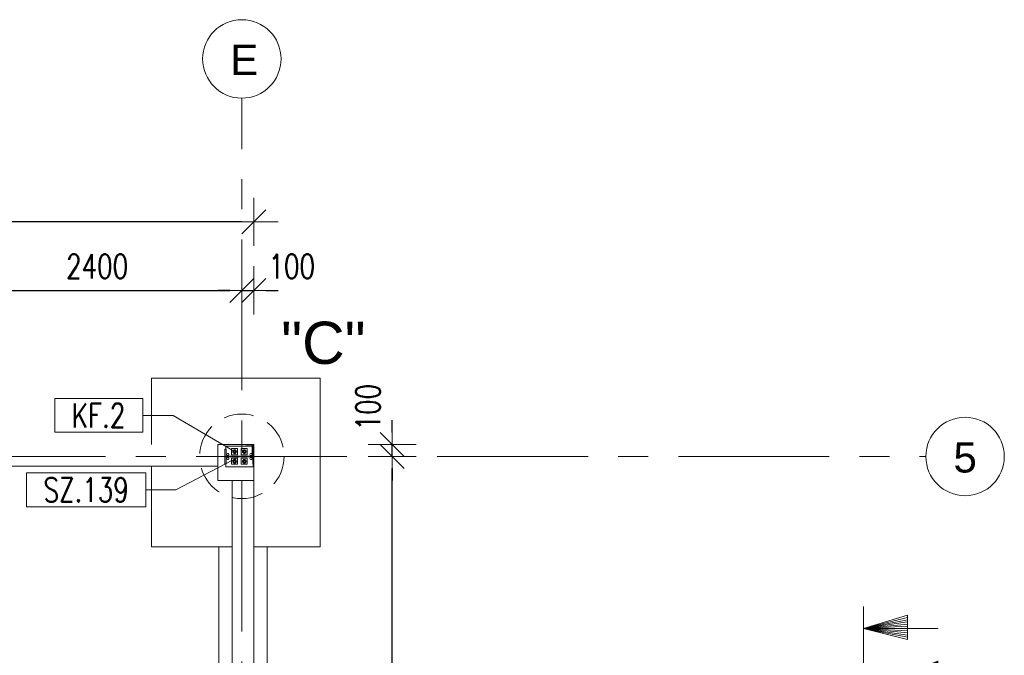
# Model space of a CAD drawing. Header units: millimetres. Extents: x 6807 to 7919, y 15387 to 15883.
# Tile 99 of 120: x 7606 to 7688, y 15732 to 15785. Entities that reach past the tile are written whole.
import ezdxf
from ezdxf.enums import TextEntityAlignment as Align

# ---------------------------------------------------------------- set-up
doc = ezdxf.new("R2010")
doc.units = ezdxf.units.MM
doc.header["$LTSCALE"] = 10
doc.linetypes.add('HIDDEN', pattern=[0.375, 0.25, -0.125])
doc.linetypes.add('MITTE', pattern=[2, 1.25, -0.25, 0.25, -0.25])
doc.layers.get('Defpoints').update_dxf_attribs({"color": 1})
for name, color, linetype, lineweight in [('PS_DIM', 4, 'Continuous', 13), ('PS_Hidden', 2, 'HIDDEN', 9), ('PS_Object', 30, 'Continuous', 13), ('PS_Pos', 1, 'Continuous', 15), ('PS_SOLID', 7, 'Continuous', 30), ('PS_TEXT', 3, 'Continuous', 18)]:
    doc.layers.add(name, color=color, linetype=linetype, lineweight=lineweight)
doc.styles.add('ARIAL', font='arial.ttf')
doc.styles.add('ROMANS', font='romans.shx', dxfattribs={"width": 0.8})
doc.styles.add('simplex', font='simplex.shx', dxfattribs={"width": 0.75})
doc.dimstyles.new('1_100_PRZ', dxfattribs={"dimtxt": 2, "dimasz": 1, "dimexe": 2, "dimexo": 5, "dimgap": 1, "dimtad": 1, "dimdec": 0, "dimlfac": 100, "dimtxsty": 'simplex', "dimblk": 'dimznak', "dimcen": 2, "dimse1": 1, "dimse2": 1, "dimclrd": 256, "dimclrt": 7, "dimadec": 1, "dimazin": 0, "dimtfac": 1, "dimtdec": 0, "dimtix": 1, "dimtmove": 2, "dimatfit": 3, "dimldrblk": 'dim-grot', "dimfxl": 1, "dimarcsym": 0})

# ---------------------------------------------------------------- blocks, each defined once
blk = doc.blocks.new('dim-grot')
blk.add_hatch(color=256).paths.add_polyline_path([(0, 0), (-2, 0.5), (-2, -0.5)])
blk.add_lwpolyline([(0, 0), (-2, 0.5), (-2, -0.5), (0, 0)])
blk = doc.blocks.new('dimznak')
at = {"color": 0}
for points in [[(0, 2), (0, -2)], [(-2, 0), (2, 0)]]:
    blk.add_lwpolyline(points, dxfattribs=at)
at = {"color": 2}
blk.add_lwpolyline([(1, 1), (-1, -1)], dxfattribs=at)
blk = doc.blocks.new('*D445')
at = {"layer": 'Defpoints', "color": 0, "transparency": 16777216}
for p in [(7625.422, 15762.21), (7624.422, 15752.29, -0.807), (7625.422, 15749.442, -0.807)]:
    blk.add_point(p, dxfattribs=at)
at = {"layer": 'PS_DIM', "lineweight": -2, "transparency": 16777216}
for p, q in [((7623.422, 15762.21), (7622.422, 15762.21)), ((7624.422, 15762.21), (7625.422, 15762.21)), ((7626.422, 15762.21), (7627.422, 15762.21))]:
    blk.add_line(p, q, dxfattribs=at)
blk.add_blockref('dimznak', (7624.422, 15762.21), dxfattribs=at)
at = {"layer": 'PS_DIM', "lineweight": -2, "transparency": 16777216, "rotation": 180}
blk.add_blockref('dimznak', (7625.422, 15762.21), dxfattribs=at)
at = {"layer": 'PS_DIM', "color": 7, "transparency": 16777216, "insert": (7628.56, 15764.21), "char_height": 2, "attachment_point": 5, "style": 'simplex'}
blk.add_mtext('100', dxfattribs=at)
blk = doc.blocks.new('*D446')
at = {"layer": 'Defpoints', "color": 0, "transparency": 16777216}
for p in [(6985.422, 15767.899), (7625.422, 15749.442, -0.807), (6985.422, 15748.738, -0.807)]:
    blk.add_point(p, dxfattribs=at)
at = {"layer": 'PS_DIM', "lineweight": -2, "transparency": 16777216}
blk.add_line((7624.422, 15767.899), (6986.422, 15767.899), dxfattribs=at)
at = {"layer": 'PS_DIM', "lineweight": -2, "transparency": 16777216, "rotation": 180}
blk.add_blockref('dimznak', (6985.422, 15767.899), dxfattribs=at)
at = {"layer": 'PS_DIM', "lineweight": -2, "transparency": 16777216}
blk.add_blockref('dimznak', (7625.422, 15767.899), dxfattribs=at)
at = {"layer": 'PS_DIM', "color": 7, "transparency": 16777216, "insert": (7305.422, 15769.899), "char_height": 2, "attachment_point": 5, "style": 'simplex'}
blk.add_mtext('64000', dxfattribs=at)
blk = doc.blocks.new('*D440')
at = {"layer": 'Defpoints', "color": 0, "transparency": 16777216}
for p in [(7625.422, 15749.442, -0.807), (7636.885, 15749.442), (7626.501, 15748.442, -0.807)]:
    blk.add_point(p, dxfattribs=at)
at = {"layer": 'PS_DIM', "lineweight": -2, "transparency": 16777216}
for p, q in [((7636.885, 15750.442), (7636.885, 15751.442)), ((7636.885, 15748.442), (7636.885, 15749.442)), ((7636.885, 15747.442), (7636.885, 15746.442))]:
    blk.add_line(p, q, dxfattribs=at)
for p, rotation in [((7636.885, 15749.442), 270), ((7636.885, 15748.442), 90)]:
    blk.add_blockref('dimznak', p, dxfattribs=dict(at, rotation=rotation))
at = {"layer": 'PS_DIM', "color": 7, "transparency": 16777216, "insert": (7634.885, 15752.53), "char_height": 2, "attachment_point": 5, "rotation": 90, "style": 'simplex'}
blk.add_mtext('100', dxfattribs=at)
blk = doc.blocks.new('Przekrój')
at = {"layer": 'PS_DIM', "style": 'ARIAL', "flags": 4}
for tag, p in [('PRZEKRÓJ', (7.886, 7.75)), ('SKALA', (7.886, 1.75))]:
    blk.add_attdef(tag, text='', height=3.5, dxfattribs=at).set_placement(p, align=Align.MIDDLE_CENTER)
blk = doc.blocks.new('Znacznik')
at = {"layer": 'PS_TEXT'}
for p, q in [((4454.275, 7141.255), (4454.275, 7149.355)), ((4454.275, 7147.33), (4450.225, 7148.545)), ((4450.225, 7148.545), (4450.225, 7146.317)), ((4454.275, 7147.33), (4450.225, 7148.342)), ((4454.275, 7147.33), (4450.225, 7148.14)), ((4454.275, 7147.33), (4450.225, 7147.937)), ((4454.275, 7147.33), (4447.39, 7147.33)), ((4454.275, 7147.33), (4450.225, 7147.735)), ((4454.275, 7147.33), (4450.225, 7147.532)), ((4454.275, 7147.33), (4450.225, 7146.317)), ((4454.275, 7147.33), (4450.225, 7146.52)), ((4454.275, 7147.33), (4450.225, 7146.722)), ((4454.275, 7147.33), (4450.225, 7147.127)), ((4454.275, 7147.33), (4450.225, 7146.925)), ((4454.275, 7147.33), (4450.225, 7147.33))]:
    blk.add_line(p, q, dxfattribs=at)
blk = doc.blocks.new('PRZEK3')
at = {"layer": 'PS_DIM', "color": 7, "xscale": -0.8999999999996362, "yscale": 0.8999999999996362, "zscale": 0.9, "rotation": 90}
blk.add_blockref('Znacznik', (202262.669, 15878.888), dxfattribs=at)
at = {"layer": 'PS_TEXT', "style": 'ROMANS', "width": 0.9, "flags": 4}
blk.add_attdef('PRZEKRÓJ', (195831.81, 11873.655), '', height=2.916, dxfattribs=at)
blk = doc.blocks.new('*X291')
at = {"color": 1}
for p, q in [((7624.222, 15754.47, -0.807), (7618.949, 15751.706, -0.807)), ((7616.449, 15753.106, -0.807), (7606.577, 15753.106, -0.807)), ((7606.577, 15753.106, -0.807), (7606.577, 15750.306, -0.807)), ((7616.449, 15750.306, -0.807), (7616.449, 15753.106, -0.807)), ((7616.449, 15751.706, -0.807), (7618.949, 15751.706, -0.807)), ((7606.577, 15750.306, -0.807), (7616.449, 15750.306, -0.807))]:
    blk.add_line(p, q, dxfattribs=at)
at = {"color": 30, "style": 'simplex', "width": 0.75}
blk.add_text('SZ.139', height=2, dxfattribs=at).set_placement((7607.977, 15750.706, -0.807))
blk = doc.blocks.new('*X292')
at = {"color": 1}
for p, q in [((7616.224, 15759.277, -0.807), (7608.924, 15759.277, -0.807)), ((7608.924, 15759.277, -0.807), (7608.924, 15756.477, -0.807)), ((7616.224, 15756.477, -0.807), (7616.224, 15759.277, -0.807)), ((7616.224, 15757.877, -0.807), (7618.724, 15757.877, -0.807)), ((7623.822, 15754.87, -0.807), (7618.724, 15757.877, -0.807)), ((7608.924, 15756.477, -0.807), (7616.224, 15756.477, -0.807))]:
    blk.add_line(p, q, dxfattribs=at)
at = {"color": 30, "style": 'simplex', "width": 0.75}
blk.add_text('KF.2', height=2, dxfattribs=at).set_placement((7610.324, 15756.877, -0.807))

msp = doc.modelspace()

# ---------------------------------------------------------------- linework, layer by layer
at = {"layer": 'PS_Hidden', "color": 6, "linetype": 'HIDDEN'}
msp.add_circle((7624.422, 15748.457, -0.807), 3.504, dxfattribs=at)
at = {"layer": 'PS_Object', "color": 5, "linetype": 'MITTE'}
for p, q in [((7624.422, 15493.934, -0.807), (7624.422, 15778.153, -0.807)), ((6960.628, 15748.442, -0.807), (7681.144, 15748.442, -0.807))]:
    msp.add_line(p, q, dxfattribs=at)
at = {"layer": 'PS_Object', "color": 2}
for centre in [(7624.422, 15781.405, -0.807), (7684.396, 15748.442, -0.807)]:
    msp.add_circle(centre, 3.252, dxfattribs=at)
at = {"layer": 'PS_SOLID', "color": 253, "linetype": 'Continuous', "lineweight": 5}
for p, q in [((7630.922, 15754.942, -0.807), (7616.922, 15754.942, -0.807)), ((7616.922, 15754.942, -0.807), (7616.922, 15749.442, -0.807)), ((7630.922, 15740.942, -0.807), (7630.922, 15754.942, -0.807)), ((7625.422, 15749.442, -0.807), (7622.422, 15749.442, -0.807)), ((7622.422, 15747.642, -0.807), (7622.422, 15749.442, -0.807)), ((7625.422, 15749.042, -0.807), (7625.422, 15749.442, -0.807)), ((7601.922, 15747.642, -0.807), (7622.422, 15747.642, -0.807)), ((7616.922, 15747.642, -0.807), (7616.922, 15740.942, -0.807)), ((7622.422, 15747.642, -0.807), (7622.422, 15746.442, -0.807)), ((7625.422, 15746.442, -0.807), (7625.422, 15747.842, -0.807)), ((7625.422, 15747.842, -0.807), (7625.422, 15747.442, -0.807)), ((7622.422, 15746.442, -0.807), (7623.622, 15746.442, -0.807)), ((7623.622, 15746.442, -0.807), (7623.622, 15703.942, -0.807)), ((7625.422, 15746.442, -0.807), (7623.622, 15746.442, -0.807)), ((7625.422, 15703.942, -0.807), (7625.422, 15746.442, -0.807)), ((7616.922, 15740.942, -0.807), (7622.522, 15740.942, -0.807)), ((7623.622, 15740.942, -0.807), (7622.522, 15740.942, -0.807)), ((7622.522, 15740.942, -0.807), (7622.522, 15710.942, -0.807)), ((7625.422, 15740.942, -0.807), (7626.522, 15740.942, -0.807)), ((7626.522, 15740.942, -0.807), (7630.922, 15740.942, -0.807)), ((7626.522, 15727.449, -0.807), (7626.522, 15740.942, -0.807))]:
    msp.add_line(p, q, dxfattribs=at)
at = {"layer": 'PS_SOLID', "linetype": 'Continuous', "lineweight": 13}
for p, q in [((7623.246, 15749.292, -0.807), (7623.082, 15749.292, -0.807)), ((7623.082, 15749.292, -0.807), (7623.082, 15749.042, -0.807)), ((7623.787, 15749.292, -0.807), (7623.246, 15749.292, -0.807)), ((7624.587, 15749.292, -0.807), (7623.787, 15749.292, -0.807)), ((7625.166, 15749.292, -0.807), (7624.587, 15749.292, -0.807)), ((7625.324, 15749.442, -0.807), (7624.724, 15749.442, -0.807)), ((7624.724, 15749.442, -0.807), (7624.724, 15749.402, -0.807)), ((7624.724, 15749.402, -0.807), (7625.284, 15749.402, -0.807)), ((7625.284, 15749.292, -0.807), (7625.166, 15749.292, -0.807)), ((7625.284, 15749.402, -0.807), (7625.284, 15748.642, -0.807)), ((7625.324, 15749.042, -0.807), (7625.324, 15749.442, -0.807)), ((7625.362, 15749.292, -0.807), (7625.324, 15749.292, -0.807)), ((7625.362, 15749.042, -0.807), (7625.362, 15749.292, -0.807)), ((7623.12, 15749.042, -0.807), (7623.022, 15749.042, -0.807)), ((7623.022, 15749.042, -0.807), (7623.022, 15747.842, -0.807)), ((7623.12, 15748.473, -0.807), (7623.12, 15749.042, -0.807)), ((7625.324, 15748.473, -0.807), (7623.12, 15748.473, -0.807)), ((7623.12, 15748.411, -0.807), (7623.12, 15747.842, -0.807)), ((7625.324, 15748.411, -0.807), (7623.12, 15748.411, -0.807)), ((7623.172, 15748.612, -0.807), (7623.193, 15748.669, -0.807)), ((7623.193, 15748.554, -0.807), (7623.172, 15748.612, -0.807)), ((7623.193, 15748.329, -0.807), (7623.172, 15748.272, -0.807)), ((7623.193, 15748.669, -0.807), (7623.246, 15748.7, -0.807)), ((7623.246, 15748.523, -0.807), (7623.193, 15748.554, -0.807)), ((7623.246, 15748.36, -0.807), (7623.193, 15748.329, -0.807)), ((7623.246, 15748.7, -0.807), (7623.307, 15748.689, -0.807)), ((7623.307, 15748.534, -0.807), (7623.246, 15748.523, -0.807)), ((7623.307, 15748.349, -0.807), (7623.246, 15748.36, -0.807)), ((7623.307, 15748.689, -0.807), (7623.346, 15748.642, -0.807)), ((7623.346, 15748.581, -0.807), (7623.307, 15748.534, -0.807)), ((7623.346, 15748.302, -0.807), (7623.307, 15748.349, -0.807)), ((7623.346, 15748.642, -0.807), (7623.346, 15748.581, -0.807)), ((7623.837, 15749.092, -0.807), (7623.572, 15749.092, -0.807)), ((7623.572, 15749.092, -0.807), (7623.572, 15748.592, -0.807)), ((7623.572, 15748.592, -0.807), (7624.072, 15748.592, -0.807)), ((7624.072, 15749.092, -0.807), (7623.837, 15749.092, -0.807)), ((7624.072, 15748.592, -0.807), (7624.072, 15749.092, -0.807)), ((7624.637, 15749.092, -0.807), (7624.372, 15749.092, -0.807)), ((7624.372, 15749.092, -0.807), (7624.372, 15748.592, -0.807)), ((7624.372, 15748.592, -0.807), (7624.872, 15748.592, -0.807)), ((7624.872, 15749.092, -0.807), (7624.637, 15749.092, -0.807)), ((7624.872, 15748.592, -0.807), (7624.872, 15749.092, -0.807)), ((7625.092, 15748.612, -0.807), (7625.113, 15748.669, -0.807)), ((7625.113, 15748.554, -0.807), (7625.092, 15748.612, -0.807)), ((7625.113, 15748.329, -0.807), (7625.092, 15748.272, -0.807)), ((7625.113, 15748.669, -0.807), (7625.166, 15748.7, -0.807)), ((7625.166, 15748.523, -0.807), (7625.113, 15748.554, -0.807)), ((7625.166, 15748.36, -0.807), (7625.113, 15748.329, -0.807)), ((7625.166, 15748.7, -0.807), (7625.227, 15748.689, -0.807)), ((7625.227, 15748.534, -0.807), (7625.166, 15748.523, -0.807)), ((7625.227, 15748.349, -0.807), (7625.166, 15748.36, -0.807)), ((7625.227, 15748.689, -0.807), (7625.266, 15748.642, -0.807)), ((7625.266, 15748.581, -0.807), (7625.227, 15748.534, -0.807)), ((7625.266, 15748.302, -0.807), (7625.227, 15748.349, -0.807)), ((7625.266, 15748.642, -0.807), (7625.266, 15748.581, -0.807)), ((7625.284, 15748.642, -0.807), (7625.324, 15748.642, -0.807)), ((7625.422, 15749.042, -0.807), (7625.324, 15749.042, -0.807)), ((7625.324, 15749.042, -0.807), (7625.324, 15748.642, -0.807)), ((7625.324, 15748.642, -0.807), (7625.324, 15748.473, -0.807)), ((7625.324, 15748.242, -0.807), (7625.324, 15748.411, -0.807)), ((7625.422, 15747.842, -0.807), (7625.422, 15749.042, -0.807)), ((7623.12, 15747.842, -0.807), (7623.022, 15747.842, -0.807)), ((7623.082, 15747.592, -0.807), (7623.082, 15747.842, -0.807)), ((7623.246, 15747.592, -0.807), (7623.082, 15747.592, -0.807)), ((7623.172, 15748.272, -0.807), (7623.193, 15748.214, -0.807)), ((7623.193, 15748.214, -0.807), (7623.246, 15748.183, -0.807)), ((7623.246, 15748.183, -0.807), (7623.307, 15748.194, -0.807)), ((7623.787, 15747.592, -0.807), (7623.246, 15747.592, -0.807)), ((7623.307, 15748.194, -0.807), (7623.346, 15748.241, -0.807)), ((7623.346, 15748.241, -0.807), (7623.346, 15748.302, -0.807)), ((7623.572, 15748.292, -0.807), (7624.072, 15748.292, -0.807)), ((7623.572, 15747.792, -0.807), (7623.572, 15748.292, -0.807)), ((7623.837, 15747.792, -0.807), (7623.572, 15747.792, -0.807)), ((7624.587, 15747.592, -0.807), (7623.787, 15747.592, -0.807)), ((7624.072, 15747.792, -0.807), (7623.837, 15747.792, -0.807)), ((7624.072, 15748.292, -0.807), (7624.072, 15747.792, -0.807)), ((7624.372, 15748.292, -0.807), (7624.872, 15748.292, -0.807)), ((7624.372, 15747.792, -0.807), (7624.372, 15748.292, -0.807)), ((7624.637, 15747.792, -0.807), (7624.372, 15747.792, -0.807)), ((7625.166, 15747.592, -0.807), (7624.587, 15747.592, -0.807)), ((7624.872, 15747.792, -0.807), (7624.637, 15747.792, -0.807)), ((7624.872, 15748.292, -0.807), (7624.872, 15747.792, -0.807)), ((7625.092, 15748.272, -0.807), (7625.113, 15748.214, -0.807)), ((7625.113, 15748.214, -0.807), (7625.166, 15748.183, -0.807)), ((7625.166, 15748.183, -0.807), (7625.227, 15748.194, -0.807)), ((7625.362, 15747.592, -0.807), (7625.166, 15747.592, -0.807)), ((7625.227, 15748.194, -0.807), (7625.266, 15748.241, -0.807)), ((7625.266, 15748.241, -0.807), (7625.266, 15748.302, -0.807)), ((7625.324, 15747.842, -0.807), (7625.324, 15748.242, -0.807)), ((7625.422, 15747.842, -0.807), (7625.324, 15747.842, -0.807)), ((7625.362, 15747.592, -0.807), (7625.324, 15747.592, -0.807)), ((7625.362, 15747.842, -0.807), (7625.362, 15747.592, -0.807))]:
    msp.add_line(p, q, dxfattribs=at)
at = {"layer": 'PS_SOLID', "color": 3, "linetype": 'Continuous', "lineweight": 13}
for p, q in [((7623.677, 15748.882, -0.807), (7623.672, 15748.842, -0.807)), ((7623.672, 15748.842, -0.807), (7623.677, 15748.801, -0.807)), ((7623.693, 15748.919, -0.807), (7623.677, 15748.882, -0.807)), ((7623.677, 15748.801, -0.807), (7623.693, 15748.764, -0.807)), ((7623.752, 15748.962, -0.807), (7623.683, 15748.842, -0.807)), ((7623.683, 15748.842, -0.807), (7623.752, 15748.722, -0.807)), ((7623.719, 15748.951, -0.807), (7623.693, 15748.919, -0.807)), ((7623.693, 15748.764, -0.807), (7623.719, 15748.732, -0.807)), ((7623.753, 15748.975, -0.807), (7623.719, 15748.951, -0.807)), ((7623.719, 15748.732, -0.807), (7623.753, 15748.708, -0.807)), ((7623.744, 15748.862, -0.807), (7623.742, 15748.846, -0.807)), ((7623.742, 15748.846, -0.807), (7623.742, 15748.829, -0.807)), ((7623.742, 15748.842, -0.807), (7623.742, 15748.843, -0.807)), ((7623.742, 15748.838, -0.807), (7623.742, 15748.842, -0.807)), ((7623.742, 15748.829, -0.807), (7623.747, 15748.814, -0.807)), ((7623.75, 15748.877, -0.807), (7623.744, 15748.862, -0.807)), ((7623.744, 15748.862, -0.807), (7623.745, 15748.863, -0.807)), ((7623.745, 15748.82, -0.807), (7623.744, 15748.823, -0.807)), ((7623.745, 15748.863, -0.807), (7623.746, 15748.866, -0.807)), ((7623.746, 15748.818, -0.807), (7623.745, 15748.82, -0.807)), ((7623.747, 15748.814, -0.807), (7623.754, 15748.799, -0.807)), ((7623.758, 15748.89, -0.807), (7623.75, 15748.877, -0.807)), ((7623.827, 15748.962, -0.807), (7623.752, 15748.962, -0.807)), ((7623.752, 15748.881, -0.807), (7623.753, 15748.883, -0.807)), ((7623.753, 15748.8, -0.807), (7623.752, 15748.802, -0.807)), ((7623.752, 15748.722, -0.807), (7623.891, 15748.722, -0.807)), ((7623.791, 15748.988, -0.807), (7623.753, 15748.975, -0.807)), ((7623.753, 15748.883, -0.807), (7623.755, 15748.886, -0.807)), ((7623.753, 15748.8, -0.807), (7623.753, 15748.8, -0.807)), ((7623.753, 15748.708, -0.807), (7623.791, 15748.695, -0.807)), ((7623.754, 15748.799, -0.807), (7623.764, 15748.786, -0.807)), ((7623.769, 15748.902, -0.807), (7623.758, 15748.89, -0.807)), ((7623.764, 15748.786, -0.807), (7623.776, 15748.776, -0.807)), ((7623.765, 15748.897, -0.807), (7623.767, 15748.9, -0.807)), ((7623.767, 15748.783, -0.807), (7623.766, 15748.785, -0.807)), ((7623.767, 15748.9, -0.807), (7623.768, 15748.901, -0.807)), ((7623.77, 15748.781, -0.807), (7623.767, 15748.783, -0.807)), ((7623.783, 15748.911, -0.807), (7623.769, 15748.902, -0.807)), ((7623.776, 15748.776, -0.807), (7623.79, 15748.768, -0.807)), ((7623.785, 15748.77, -0.807), (7623.782, 15748.773, -0.807)), ((7623.798, 15748.918, -0.807), (7623.783, 15748.911, -0.807)), ((7623.784, 15748.912, -0.807), (7623.785, 15748.913, -0.807)), ((7623.785, 15748.913, -0.807), (7623.788, 15748.914, -0.807)), ((7623.787, 15748.77, -0.807), (7623.785, 15748.77, -0.807)), ((7623.79, 15748.768, -0.807), (7623.805, 15748.763, -0.807)), ((7623.832, 15748.991, -0.807), (7623.791, 15748.988, -0.807)), ((7623.791, 15748.695, -0.807), (7623.832, 15748.692, -0.807)), ((7623.813, 15748.921, -0.807), (7623.798, 15748.918, -0.807)), ((7623.802, 15748.919, -0.807), (7623.805, 15748.92, -0.807)), ((7623.805, 15748.92, -0.807), (7623.808, 15748.92, -0.807)), ((7623.805, 15748.763, -0.807), (7623.822, 15748.762, -0.807)), ((7623.805, 15748.763, -0.807), (7623.805, 15748.763, -0.807)), ((7623.805, 15748.763, -0.807), (7623.805, 15748.763, -0.807)), ((7623.83, 15748.921, -0.807), (7623.813, 15748.921, -0.807)), ((7623.822, 15748.762, -0.807), (7623.838, 15748.763, -0.807)), ((7623.824, 15748.921, -0.807), (7623.827, 15748.921, -0.807)), ((7623.827, 15748.762, -0.807), (7623.825, 15748.762, -0.807)), ((7623.891, 15748.962, -0.807), (7623.827, 15748.962, -0.807)), ((7623.827, 15748.921, -0.807), (7623.828, 15748.921, -0.807)), ((7623.83, 15748.762, -0.807), (7623.827, 15748.762, -0.807)), ((7623.845, 15748.918, -0.807), (7623.83, 15748.921, -0.807)), ((7623.872, 15748.983, -0.807), (7623.832, 15748.991, -0.807)), ((7623.832, 15748.692, -0.807), (7623.872, 15748.7, -0.807)), ((7623.838, 15748.763, -0.807), (7623.853, 15748.768, -0.807)), ((7623.86, 15748.911, -0.807), (7623.845, 15748.918, -0.807)), ((7623.848, 15748.766, -0.807), (7623.845, 15748.765, -0.807)), ((7623.847, 15748.917, -0.807), (7623.848, 15748.917, -0.807)), ((7623.848, 15748.917, -0.807), (7623.851, 15748.915, -0.807)), ((7623.85, 15748.767, -0.807), (7623.848, 15748.766, -0.807)), ((7623.853, 15748.768, -0.807), (7623.867, 15748.776, -0.807)), ((7623.874, 15748.902, -0.807), (7623.86, 15748.911, -0.807)), ((7623.865, 15748.908, -0.807), (7623.868, 15748.907, -0.807)), ((7623.867, 15748.776, -0.807), (7623.88, 15748.786, -0.807)), ((7623.868, 15748.776, -0.807), (7623.867, 15748.776, -0.807)), ((7623.868, 15748.907, -0.807), (7623.87, 15748.905, -0.807)), ((7623.869, 15748.777, -0.807), (7623.868, 15748.776, -0.807)), ((7623.908, 15748.964, -0.807), (7623.872, 15748.983, -0.807)), ((7623.872, 15748.7, -0.807), (7623.908, 15748.719, -0.807)), ((7623.885, 15748.89, -0.807), (7623.874, 15748.902, -0.807)), ((7623.88, 15748.786, -0.807), (7623.889, 15748.799, -0.807)), ((7623.881, 15748.894, -0.807), (7623.884, 15748.892, -0.807)), ((7623.884, 15748.791, -0.807), (7623.882, 15748.789, -0.807)), ((7623.884, 15748.892, -0.807), (7623.884, 15748.891, -0.807)), ((7623.885, 15748.794, -0.807), (7623.884, 15748.791, -0.807)), ((7623.893, 15748.877, -0.807), (7623.885, 15748.89, -0.807)), ((7623.889, 15748.799, -0.807), (7623.897, 15748.814, -0.807)), ((7623.96, 15748.842, -0.807), (7623.891, 15748.962, -0.807)), ((7623.891, 15748.722, -0.807), (7623.96, 15748.842, -0.807)), ((7623.899, 15748.862, -0.807), (7623.893, 15748.877, -0.807)), ((7623.895, 15748.81, -0.807), (7623.893, 15748.807, -0.807)), ((7623.894, 15748.875, -0.807), (7623.895, 15748.873, -0.807)), ((7623.895, 15748.873, -0.807), (7623.896, 15748.87, -0.807)), ((7623.895, 15748.811, -0.807), (7623.895, 15748.81, -0.807)), ((7623.897, 15748.814, -0.807), (7623.901, 15748.829, -0.807)), ((7623.901, 15748.846, -0.807), (7623.899, 15748.862, -0.807)), ((7623.9, 15748.856, -0.807), (7623.901, 15748.852, -0.807)), ((7623.901, 15748.852, -0.807), (7623.901, 15748.85, -0.807)), ((7623.901, 15748.829, -0.807), (7623.901, 15748.846, -0.807)), ((7623.901, 15748.833, -0.807), (7623.901, 15748.831, -0.807)), ((7623.901, 15748.831, -0.807), (7623.901, 15748.83, -0.807)), ((7623.938, 15748.936, -0.807), (7623.908, 15748.964, -0.807)), ((7623.908, 15748.719, -0.807), (7623.938, 15748.747, -0.807)), ((7623.959, 15748.901, -0.807), (7623.938, 15748.936, -0.807)), ((7623.938, 15748.747, -0.807), (7623.959, 15748.782, -0.807)), ((7623.97, 15748.862, -0.807), (7623.959, 15748.901, -0.807)), ((7623.959, 15748.782, -0.807), (7623.97, 15748.821, -0.807)), ((7623.97, 15748.842, -0.807), (7623.97, 15748.862, -0.807)), ((7623.97, 15748.821, -0.807), (7623.97, 15748.842, -0.807)), ((7624.477, 15748.882, -0.807), (7624.472, 15748.842, -0.807)), ((7624.472, 15748.842, -0.807), (7624.477, 15748.801, -0.807)), ((7624.493, 15748.919, -0.807), (7624.477, 15748.882, -0.807)), ((7624.477, 15748.801, -0.807), (7624.493, 15748.764, -0.807)), ((7624.552, 15748.962, -0.807), (7624.483, 15748.842, -0.807)), ((7624.483, 15748.842, -0.807), (7624.552, 15748.722, -0.807)), ((7624.519, 15748.951, -0.807), (7624.493, 15748.919, -0.807)), ((7624.493, 15748.764, -0.807), (7624.519, 15748.732, -0.807)), ((7624.553, 15748.975, -0.807), (7624.519, 15748.951, -0.807)), ((7624.519, 15748.732, -0.807), (7624.553, 15748.708, -0.807)), ((7624.544, 15748.862, -0.807), (7624.542, 15748.846, -0.807)), ((7624.542, 15748.846, -0.807), (7624.542, 15748.829, -0.807)), ((7624.542, 15748.842, -0.807), (7624.542, 15748.843, -0.807)), ((7624.542, 15748.838, -0.807), (7624.542, 15748.842, -0.807)), ((7624.542, 15748.829, -0.807), (7624.547, 15748.814, -0.807)), ((7624.55, 15748.877, -0.807), (7624.544, 15748.862, -0.807)), ((7624.544, 15748.862, -0.807), (7624.545, 15748.863, -0.807)), ((7624.545, 15748.82, -0.807), (7624.544, 15748.823, -0.807)), ((7624.545, 15748.863, -0.807), (7624.546, 15748.866, -0.807)), ((7624.546, 15748.818, -0.807), (7624.545, 15748.82, -0.807)), ((7624.547, 15748.814, -0.807), (7624.554, 15748.799, -0.807)), ((7624.558, 15748.89, -0.807), (7624.55, 15748.877, -0.807)), ((7624.627, 15748.962, -0.807), (7624.552, 15748.962, -0.807)), ((7624.552, 15748.881, -0.807), (7624.553, 15748.883, -0.807)), ((7624.553, 15748.8, -0.807), (7624.552, 15748.802, -0.807)), ((7624.552, 15748.722, -0.807), (7624.691, 15748.722, -0.807)), ((7624.591, 15748.988, -0.807), (7624.553, 15748.975, -0.807)), ((7624.553, 15748.883, -0.807), (7624.555, 15748.886, -0.807)), ((7624.553, 15748.8, -0.807), (7624.553, 15748.8, -0.807)), ((7624.553, 15748.708, -0.807), (7624.591, 15748.695, -0.807)), ((7624.554, 15748.799, -0.807), (7624.564, 15748.786, -0.807)), ((7624.569, 15748.902, -0.807), (7624.558, 15748.89, -0.807)), ((7624.564, 15748.786, -0.807), (7624.576, 15748.776, -0.807)), ((7624.565, 15748.897, -0.807), (7624.567, 15748.9, -0.807)), ((7624.567, 15748.783, -0.807), (7624.566, 15748.785, -0.807)), ((7624.567, 15748.9, -0.807), (7624.568, 15748.901, -0.807)), ((7624.57, 15748.781, -0.807), (7624.567, 15748.783, -0.807)), ((7624.583, 15748.911, -0.807), (7624.569, 15748.902, -0.807)), ((7624.576, 15748.776, -0.807), (7624.59, 15748.768, -0.807)), ((7624.585, 15748.77, -0.807), (7624.582, 15748.773, -0.807)), ((7624.598, 15748.918, -0.807), (7624.583, 15748.911, -0.807)), ((7624.584, 15748.912, -0.807), (7624.585, 15748.913, -0.807)), ((7624.585, 15748.913, -0.807), (7624.588, 15748.914, -0.807)), ((7624.587, 15748.77, -0.807), (7624.585, 15748.77, -0.807)), ((7624.59, 15748.768, -0.807), (7624.605, 15748.763, -0.807)), ((7624.632, 15748.991, -0.807), (7624.591, 15748.988, -0.807)), ((7624.591, 15748.695, -0.807), (7624.632, 15748.692, -0.807)), ((7624.613, 15748.921, -0.807), (7624.598, 15748.918, -0.807)), ((7624.602, 15748.919, -0.807), (7624.605, 15748.92, -0.807)), ((7624.605, 15748.92, -0.807), (7624.608, 15748.92, -0.807)), ((7624.605, 15748.763, -0.807), (7624.622, 15748.762, -0.807)), ((7624.605, 15748.763, -0.807), (7624.605, 15748.763, -0.807)), ((7624.605, 15748.763, -0.807), (7624.605, 15748.763, -0.807)), ((7624.63, 15748.921, -0.807), (7624.613, 15748.921, -0.807)), ((7624.622, 15748.762, -0.807), (7624.638, 15748.763, -0.807)), ((7624.624, 15748.921, -0.807), (7624.627, 15748.921, -0.807)), ((7624.627, 15748.762, -0.807), (7624.625, 15748.762, -0.807)), ((7624.691, 15748.962, -0.807), (7624.627, 15748.962, -0.807)), ((7624.627, 15748.921, -0.807), (7624.628, 15748.921, -0.807)), ((7624.63, 15748.762, -0.807), (7624.627, 15748.762, -0.807)), ((7624.645, 15748.918, -0.807), (7624.63, 15748.921, -0.807)), ((7624.672, 15748.983, -0.807), (7624.632, 15748.991, -0.807)), ((7624.632, 15748.692, -0.807), (7624.672, 15748.7, -0.807)), ((7624.638, 15748.763, -0.807), (7624.653, 15748.768, -0.807)), ((7624.66, 15748.911, -0.807), (7624.645, 15748.918, -0.807)), ((7624.648, 15748.766, -0.807), (7624.645, 15748.765, -0.807)), ((7624.647, 15748.917, -0.807), (7624.648, 15748.917, -0.807)), ((7624.648, 15748.917, -0.807), (7624.651, 15748.915, -0.807)), ((7624.65, 15748.767, -0.807), (7624.648, 15748.766, -0.807)), ((7624.653, 15748.768, -0.807), (7624.667, 15748.776, -0.807)), ((7624.674, 15748.902, -0.807), (7624.66, 15748.911, -0.807)), ((7624.665, 15748.908, -0.807), (7624.668, 15748.907, -0.807)), ((7624.667, 15748.776, -0.807), (7624.68, 15748.786, -0.807)), ((7624.668, 15748.776, -0.807), (7624.667, 15748.776, -0.807)), ((7624.668, 15748.907, -0.807), (7624.67, 15748.905, -0.807)), ((7624.669, 15748.777, -0.807), (7624.668, 15748.776, -0.807)), ((7624.708, 15748.964, -0.807), (7624.672, 15748.983, -0.807)), ((7624.672, 15748.7, -0.807), (7624.708, 15748.719, -0.807)), ((7624.685, 15748.89, -0.807), (7624.674, 15748.902, -0.807)), ((7624.68, 15748.786, -0.807), (7624.689, 15748.799, -0.807)), ((7624.681, 15748.894, -0.807), (7624.684, 15748.892, -0.807)), ((7624.684, 15748.791, -0.807), (7624.682, 15748.789, -0.807)), ((7624.684, 15748.892, -0.807), (7624.684, 15748.891, -0.807)), ((7624.685, 15748.794, -0.807), (7624.684, 15748.791, -0.807)), ((7624.693, 15748.877, -0.807), (7624.685, 15748.89, -0.807)), ((7624.689, 15748.799, -0.807), (7624.697, 15748.814, -0.807)), ((7624.76, 15748.842, -0.807), (7624.691, 15748.962, -0.807)), ((7624.691, 15748.722, -0.807), (7624.76, 15748.842, -0.807)), ((7624.699, 15748.862, -0.807), (7624.693, 15748.877, -0.807)), ((7624.695, 15748.81, -0.807), (7624.693, 15748.807, -0.807)), ((7624.694, 15748.875, -0.807), (7624.695, 15748.873, -0.807)), ((7624.695, 15748.873, -0.807), (7624.696, 15748.87, -0.807)), ((7624.695, 15748.811, -0.807), (7624.695, 15748.81, -0.807)), ((7624.697, 15748.814, -0.807), (7624.701, 15748.829, -0.807)), ((7624.701, 15748.846, -0.807), (7624.699, 15748.862, -0.807)), ((7624.7, 15748.856, -0.807), (7624.701, 15748.852, -0.807)), ((7624.701, 15748.852, -0.807), (7624.701, 15748.85, -0.807)), ((7624.701, 15748.829, -0.807), (7624.701, 15748.846, -0.807)), ((7624.701, 15748.833, -0.807), (7624.701, 15748.831, -0.807)), ((7624.701, 15748.831, -0.807), (7624.701, 15748.83, -0.807)), ((7624.738, 15748.936, -0.807), (7624.708, 15748.964, -0.807)), ((7624.708, 15748.719, -0.807), (7624.738, 15748.747, -0.807)), ((7624.759, 15748.901, -0.807), (7624.738, 15748.936, -0.807)), ((7624.738, 15748.747, -0.807), (7624.759, 15748.782, -0.807)), ((7624.77, 15748.862, -0.807), (7624.759, 15748.901, -0.807)), ((7624.759, 15748.782, -0.807), (7624.77, 15748.821, -0.807)), ((7624.77, 15748.842, -0.807), (7624.77, 15748.862, -0.807)), ((7624.77, 15748.821, -0.807), (7624.77, 15748.842, -0.807)), ((7623.672, 15748.042, -0.807), (7623.677, 15748.082, -0.807)), ((7623.677, 15748.001, -0.807), (7623.672, 15748.042, -0.807)), ((7623.677, 15748.082, -0.807), (7623.693, 15748.119, -0.807)), ((7623.693, 15747.964, -0.807), (7623.677, 15748.001, -0.807)), ((7623.683, 15748.042, -0.807), (7623.752, 15748.162, -0.807)), ((7623.752, 15747.922, -0.807), (7623.683, 15748.042, -0.807)), ((7623.693, 15748.119, -0.807), (7623.719, 15748.151, -0.807)), ((7623.719, 15747.932, -0.807), (7623.693, 15747.964, -0.807)), ((7623.719, 15748.151, -0.807), (7623.753, 15748.175, -0.807)), ((7623.753, 15747.908, -0.807), (7623.719, 15747.932, -0.807)), ((7623.742, 15748.054, -0.807), (7623.747, 15748.069, -0.807)), ((7623.742, 15748.037, -0.807), (7623.742, 15748.054, -0.807)), ((7623.742, 15748.045, -0.807), (7623.742, 15748.042, -0.807)), ((7623.742, 15748.042, -0.807), (7623.742, 15748.04, -0.807)), ((7623.744, 15748.021, -0.807), (7623.742, 15748.037, -0.807)), ((7623.745, 15748.063, -0.807), (7623.744, 15748.06, -0.807)), ((7623.744, 15748.021, -0.807), (7623.745, 15748.02, -0.807)), ((7623.75, 15748.006, -0.807), (7623.744, 15748.021, -0.807)), ((7623.746, 15748.065, -0.807), (7623.745, 15748.063, -0.807)), ((7623.745, 15748.02, -0.807), (7623.746, 15748.018, -0.807)), ((7623.747, 15748.069, -0.807), (7623.754, 15748.084, -0.807)), ((7623.758, 15747.993, -0.807), (7623.75, 15748.006, -0.807)), ((7623.752, 15748.162, -0.807), (7623.891, 15748.162, -0.807)), ((7623.753, 15748.083, -0.807), (7623.752, 15748.081, -0.807)), ((7623.752, 15748.002, -0.807), (7623.753, 15748, -0.807)), ((7623.827, 15747.922, -0.807), (7623.752, 15747.922, -0.807)), ((7623.753, 15748.175, -0.807), (7623.791, 15748.188, -0.807)), ((7623.753, 15748.083, -0.807), (7623.753, 15748.083, -0.807)), ((7623.753, 15748, -0.807), (7623.755, 15747.997, -0.807)), ((7623.791, 15747.895, -0.807), (7623.753, 15747.908, -0.807)), ((7623.754, 15748.084, -0.807), (7623.764, 15748.097, -0.807)), ((7623.769, 15747.981, -0.807), (7623.758, 15747.993, -0.807)), ((7623.764, 15748.097, -0.807), (7623.776, 15748.107, -0.807)), ((7623.765, 15747.986, -0.807), (7623.767, 15747.983, -0.807)), ((7623.767, 15748.1, -0.807), (7623.766, 15748.098, -0.807)), ((7623.77, 15748.102, -0.807), (7623.767, 15748.1, -0.807)), ((7623.767, 15747.983, -0.807), (7623.768, 15747.982, -0.807)), ((7623.783, 15747.972, -0.807), (7623.769, 15747.981, -0.807)), ((7623.776, 15748.107, -0.807), (7623.79, 15748.115, -0.807)), ((7623.785, 15748.113, -0.807), (7623.782, 15748.111, -0.807)), ((7623.798, 15747.965, -0.807), (7623.783, 15747.972, -0.807)), ((7623.784, 15747.971, -0.807), (7623.785, 15747.97, -0.807)), ((7623.787, 15748.113, -0.807), (7623.785, 15748.113, -0.807)), ((7623.785, 15747.97, -0.807), (7623.788, 15747.969, -0.807)), ((7623.79, 15748.115, -0.807), (7623.805, 15748.12, -0.807)), ((7623.791, 15748.188, -0.807), (7623.832, 15748.191, -0.807)), ((7623.832, 15747.892, -0.807), (7623.791, 15747.895, -0.807)), ((7623.813, 15747.962, -0.807), (7623.798, 15747.965, -0.807)), ((7623.802, 15747.964, -0.807), (7623.805, 15747.963, -0.807)), ((7623.805, 15748.12, -0.807), (7623.822, 15748.122, -0.807)), ((7623.805, 15748.12, -0.807), (7623.805, 15748.12, -0.807)), ((7623.805, 15748.12, -0.807), (7623.805, 15748.12, -0.807)), ((7623.805, 15747.963, -0.807), (7623.808, 15747.963, -0.807)), ((7623.83, 15747.962, -0.807), (7623.813, 15747.962, -0.807)), ((7623.822, 15748.122, -0.807), (7623.838, 15748.12, -0.807)), ((7623.824, 15747.962, -0.807), (7623.827, 15747.962, -0.807)), ((7623.827, 15748.121, -0.807), (7623.825, 15748.121, -0.807)), ((7623.83, 15748.121, -0.807), (7623.827, 15748.121, -0.807)), ((7623.827, 15747.962, -0.807), (7623.828, 15747.962, -0.807)), ((7623.891, 15747.922, -0.807), (7623.827, 15747.922, -0.807)), ((7623.845, 15747.965, -0.807), (7623.83, 15747.962, -0.807)), ((7623.832, 15748.191, -0.807), (7623.872, 15748.183, -0.807)), ((7623.872, 15747.9, -0.807), (7623.832, 15747.892, -0.807)), ((7623.838, 15748.12, -0.807), (7623.853, 15748.115, -0.807)), ((7623.848, 15748.117, -0.807), (7623.845, 15748.118, -0.807)), ((7623.86, 15747.972, -0.807), (7623.845, 15747.965, -0.807)), ((7623.847, 15747.966, -0.807), (7623.848, 15747.966, -0.807)), ((7623.85, 15748.116, -0.807), (7623.848, 15748.117, -0.807)), ((7623.848, 15747.966, -0.807), (7623.851, 15747.968, -0.807)), ((7623.853, 15748.115, -0.807), (7623.867, 15748.107, -0.807)), ((7623.874, 15747.981, -0.807), (7623.86, 15747.972, -0.807)), ((7623.865, 15747.975, -0.807), (7623.868, 15747.976, -0.807)), ((7623.868, 15748.107, -0.807), (7623.867, 15748.107, -0.807)), ((7623.867, 15748.107, -0.807), (7623.88, 15748.097, -0.807)), ((7623.869, 15748.106, -0.807), (7623.868, 15748.107, -0.807)), ((7623.868, 15747.976, -0.807), (7623.87, 15747.978, -0.807)), ((7623.872, 15748.183, -0.807), (7623.908, 15748.164, -0.807)), ((7623.908, 15747.919, -0.807), (7623.872, 15747.9, -0.807)), ((7623.885, 15747.993, -0.807), (7623.874, 15747.981, -0.807)), ((7623.88, 15748.097, -0.807), (7623.889, 15748.084, -0.807)), ((7623.881, 15747.989, -0.807), (7623.884, 15747.991, -0.807)), ((7623.884, 15748.092, -0.807), (7623.882, 15748.094, -0.807)), ((7623.885, 15748.089, -0.807), (7623.884, 15748.092, -0.807)), ((7623.884, 15747.991, -0.807), (7623.884, 15747.992, -0.807)), ((7623.893, 15748.006, -0.807), (7623.885, 15747.993, -0.807)), ((7623.889, 15748.084, -0.807), (7623.897, 15748.069, -0.807)), ((7623.891, 15748.162, -0.807), (7623.96, 15748.042, -0.807)), ((7623.96, 15748.042, -0.807), (7623.891, 15747.922, -0.807)), ((7623.895, 15748.073, -0.807), (7623.893, 15748.076, -0.807)), ((7623.899, 15748.021, -0.807), (7623.893, 15748.006, -0.807)), ((7623.894, 15748.008, -0.807), (7623.895, 15748.01, -0.807)), ((7623.895, 15748.072, -0.807), (7623.895, 15748.073, -0.807)), ((7623.895, 15748.01, -0.807), (7623.896, 15748.013, -0.807)), ((7623.897, 15748.069, -0.807), (7623.901, 15748.054, -0.807)), ((7623.901, 15748.037, -0.807), (7623.899, 15748.021, -0.807)), ((7623.9, 15748.027, -0.807), (7623.901, 15748.031, -0.807)), ((7623.901, 15748.054, -0.807), (7623.901, 15748.037, -0.807)), ((7623.901, 15748.052, -0.807), (7623.901, 15748.053, -0.807)), ((7623.901, 15748.05, -0.807), (7623.901, 15748.052, -0.807)), ((7623.901, 15748.031, -0.807), (7623.901, 15748.033, -0.807)), ((7623.908, 15748.164, -0.807), (7623.938, 15748.136, -0.807)), ((7623.938, 15747.947, -0.807), (7623.908, 15747.919, -0.807)), ((7623.938, 15748.136, -0.807), (7623.959, 15748.101, -0.807)), ((7623.959, 15747.982, -0.807), (7623.938, 15747.947, -0.807)), ((7623.959, 15748.101, -0.807), (7623.97, 15748.062, -0.807)), ((7623.97, 15748.021, -0.807), (7623.959, 15747.982, -0.807)), ((7623.97, 15748.062, -0.807), (7623.97, 15748.042, -0.807)), ((7623.97, 15748.042, -0.807), (7623.97, 15748.021, -0.807)), ((7624.472, 15748.042, -0.807), (7624.477, 15748.082, -0.807)), ((7624.477, 15748.001, -0.807), (7624.472, 15748.042, -0.807)), ((7624.477, 15748.082, -0.807), (7624.493, 15748.119, -0.807)), ((7624.493, 15747.964, -0.807), (7624.477, 15748.001, -0.807)), ((7624.483, 15748.042, -0.807), (7624.552, 15748.162, -0.807)), ((7624.552, 15747.922, -0.807), (7624.483, 15748.042, -0.807)), ((7624.493, 15748.119, -0.807), (7624.519, 15748.151, -0.807)), ((7624.519, 15747.932, -0.807), (7624.493, 15747.964, -0.807)), ((7624.519, 15748.151, -0.807), (7624.553, 15748.175, -0.807)), ((7624.553, 15747.908, -0.807), (7624.519, 15747.932, -0.807)), ((7624.542, 15748.054, -0.807), (7624.547, 15748.069, -0.807)), ((7624.542, 15748.037, -0.807), (7624.542, 15748.054, -0.807)), ((7624.542, 15748.045, -0.807), (7624.542, 15748.042, -0.807)), ((7624.542, 15748.042, -0.807), (7624.542, 15748.04, -0.807)), ((7624.544, 15748.021, -0.807), (7624.542, 15748.037, -0.807)), ((7624.545, 15748.063, -0.807), (7624.544, 15748.06, -0.807)), ((7624.544, 15748.021, -0.807), (7624.545, 15748.02, -0.807)), ((7624.55, 15748.006, -0.807), (7624.544, 15748.021, -0.807)), ((7624.546, 15748.065, -0.807), (7624.545, 15748.063, -0.807)), ((7624.545, 15748.02, -0.807), (7624.546, 15748.018, -0.807)), ((7624.547, 15748.069, -0.807), (7624.554, 15748.084, -0.807)), ((7624.558, 15747.993, -0.807), (7624.55, 15748.006, -0.807)), ((7624.552, 15748.162, -0.807), (7624.691, 15748.162, -0.807)), ((7624.553, 15748.083, -0.807), (7624.552, 15748.081, -0.807)), ((7624.552, 15748.002, -0.807), (7624.553, 15748, -0.807)), ((7624.627, 15747.922, -0.807), (7624.552, 15747.922, -0.807)), ((7624.553, 15748.175, -0.807), (7624.591, 15748.188, -0.807)), ((7624.553, 15748.083, -0.807), (7624.553, 15748.083, -0.807)), ((7624.553, 15748, -0.807), (7624.555, 15747.997, -0.807)), ((7624.591, 15747.895, -0.807), (7624.553, 15747.908, -0.807)), ((7624.554, 15748.084, -0.807), (7624.564, 15748.097, -0.807)), ((7624.569, 15747.981, -0.807), (7624.558, 15747.993, -0.807)), ((7624.564, 15748.097, -0.807), (7624.576, 15748.107, -0.807)), ((7624.565, 15747.986, -0.807), (7624.567, 15747.983, -0.807)), ((7624.567, 15748.1, -0.807), (7624.566, 15748.098, -0.807)), ((7624.57, 15748.102, -0.807), (7624.567, 15748.1, -0.807)), ((7624.567, 15747.983, -0.807), (7624.568, 15747.982, -0.807)), ((7624.583, 15747.972, -0.807), (7624.569, 15747.981, -0.807)), ((7624.576, 15748.107, -0.807), (7624.59, 15748.115, -0.807)), ((7624.585, 15748.113, -0.807), (7624.582, 15748.111, -0.807)), ((7624.598, 15747.965, -0.807), (7624.583, 15747.972, -0.807)), ((7624.584, 15747.971, -0.807), (7624.585, 15747.97, -0.807)), ((7624.587, 15748.113, -0.807), (7624.585, 15748.113, -0.807)), ((7624.585, 15747.97, -0.807), (7624.588, 15747.969, -0.807)), ((7624.59, 15748.115, -0.807), (7624.605, 15748.12, -0.807)), ((7624.591, 15748.188, -0.807), (7624.632, 15748.191, -0.807)), ((7624.632, 15747.892, -0.807), (7624.591, 15747.895, -0.807)), ((7624.613, 15747.962, -0.807), (7624.598, 15747.965, -0.807)), ((7624.602, 15747.964, -0.807), (7624.605, 15747.963, -0.807)), ((7624.605, 15748.12, -0.807), (7624.622, 15748.122, -0.807)), ((7624.605, 15748.12, -0.807), (7624.605, 15748.12, -0.807)), ((7624.605, 15748.12, -0.807), (7624.605, 15748.12, -0.807)), ((7624.605, 15747.963, -0.807), (7624.608, 15747.963, -0.807)), ((7624.63, 15747.962, -0.807), (7624.613, 15747.962, -0.807)), ((7624.622, 15748.122, -0.807), (7624.638, 15748.12, -0.807)), ((7624.624, 15747.962, -0.807), (7624.627, 15747.962, -0.807)), ((7624.627, 15748.121, -0.807), (7624.625, 15748.121, -0.807)), ((7624.63, 15748.121, -0.807), (7624.627, 15748.121, -0.807)), ((7624.627, 15747.962, -0.807), (7624.628, 15747.962, -0.807)), ((7624.691, 15747.922, -0.807), (7624.627, 15747.922, -0.807)), ((7624.645, 15747.965, -0.807), (7624.63, 15747.962, -0.807)), ((7624.632, 15748.191, -0.807), (7624.672, 15748.183, -0.807)), ((7624.672, 15747.9, -0.807), (7624.632, 15747.892, -0.807)), ((7624.638, 15748.12, -0.807), (7624.653, 15748.115, -0.807)), ((7624.648, 15748.117, -0.807), (7624.645, 15748.118, -0.807)), ((7624.66, 15747.972, -0.807), (7624.645, 15747.965, -0.807)), ((7624.647, 15747.966, -0.807), (7624.648, 15747.966, -0.807)), ((7624.65, 15748.116, -0.807), (7624.648, 15748.117, -0.807)), ((7624.648, 15747.966, -0.807), (7624.651, 15747.968, -0.807)), ((7624.653, 15748.115, -0.807), (7624.667, 15748.107, -0.807)), ((7624.674, 15747.981, -0.807), (7624.66, 15747.972, -0.807)), ((7624.665, 15747.975, -0.807), (7624.668, 15747.976, -0.807)), ((7624.668, 15748.107, -0.807), (7624.667, 15748.107, -0.807)), ((7624.667, 15748.107, -0.807), (7624.68, 15748.097, -0.807)), ((7624.669, 15748.106, -0.807), (7624.668, 15748.107, -0.807)), ((7624.668, 15747.976, -0.807), (7624.67, 15747.978, -0.807)), ((7624.672, 15748.183, -0.807), (7624.708, 15748.164, -0.807)), ((7624.708, 15747.919, -0.807), (7624.672, 15747.9, -0.807)), ((7624.685, 15747.993, -0.807), (7624.674, 15747.981, -0.807)), ((7624.68, 15748.097, -0.807), (7624.689, 15748.084, -0.807)), ((7624.681, 15747.989, -0.807), (7624.684, 15747.991, -0.807)), ((7624.684, 15748.092, -0.807), (7624.682, 15748.094, -0.807)), ((7624.685, 15748.089, -0.807), (7624.684, 15748.092, -0.807)), ((7624.684, 15747.991, -0.807), (7624.684, 15747.992, -0.807)), ((7624.693, 15748.006, -0.807), (7624.685, 15747.993, -0.807)), ((7624.689, 15748.084, -0.807), (7624.697, 15748.069, -0.807)), ((7624.691, 15748.162, -0.807), (7624.76, 15748.042, -0.807)), ((7624.76, 15748.042, -0.807), (7624.691, 15747.922, -0.807)), ((7624.695, 15748.073, -0.807), (7624.693, 15748.076, -0.807)), ((7624.699, 15748.021, -0.807), (7624.693, 15748.006, -0.807)), ((7624.694, 15748.008, -0.807), (7624.695, 15748.01, -0.807)), ((7624.695, 15748.072, -0.807), (7624.695, 15748.073, -0.807)), ((7624.695, 15748.01, -0.807), (7624.696, 15748.013, -0.807)), ((7624.697, 15748.069, -0.807), (7624.701, 15748.054, -0.807)), ((7624.701, 15748.037, -0.807), (7624.699, 15748.021, -0.807)), ((7624.7, 15748.027, -0.807), (7624.701, 15748.031, -0.807)), ((7624.701, 15748.054, -0.807), (7624.701, 15748.037, -0.807)), ((7624.701, 15748.052, -0.807), (7624.701, 15748.053, -0.807)), ((7624.701, 15748.05, -0.807), (7624.701, 15748.052, -0.807)), ((7624.701, 15748.031, -0.807), (7624.701, 15748.033, -0.807)), ((7624.708, 15748.164, -0.807), (7624.738, 15748.136, -0.807)), ((7624.738, 15747.947, -0.807), (7624.708, 15747.919, -0.807)), ((7624.738, 15748.136, -0.807), (7624.759, 15748.101, -0.807)), ((7624.759, 15747.982, -0.807), (7624.738, 15747.947, -0.807)), ((7624.759, 15748.101, -0.807), (7624.77, 15748.062, -0.807)), ((7624.77, 15748.021, -0.807), (7624.759, 15747.982, -0.807)), ((7624.77, 15748.062, -0.807), (7624.77, 15748.042, -0.807)), ((7624.77, 15748.042, -0.807), (7624.77, 15748.021, -0.807))]:
    msp.add_line(p, q, dxfattribs=at)
at = {"layer": 'PS_SOLID', "linetype": 'Continuous', "lineweight": 13}
for centre in [(7623.262, 15748.612, -0.807), (7623.262, 15748.272, -0.807), (7625.182, 15748.612, -0.807), (7625.182, 15748.272, -0.807)]:
    msp.add_circle(centre, 0.09, dxfattribs=at)

# ---------------------------------------------------------------- block references
at = {"layer": 'PS_DIM'}
ref = msp.add_blockref('Przekrój', (7623.296, 15750.118), dxfattribs=at)
ref.add_attrib('PRZEKRÓJ', '"C"', dxfattribs={"layer": 'PS_TEXT', "height": 3.5, "style": 'ARIAL'}).set_placement((7631.182, 15757.868), align=Align.MIDDLE_CENTER)
at = {"layer": 'PS_Pos'}
for name in ['*X292', '*X291']:
    msp.add_blockref(name, (0, -6.028), dxfattribs=at)
at = {"layer": 'PS_TEXT'}
ref = msp.add_blockref('PRZEK3', (-4194.069, 211564.253), dxfattribs=dict(at, rotation=270))
ref.add_attrib('PRZEKRÓJ', 'A', (7682.168, 15728.73), dxfattribs={"height": 3, "rotation": 90, "style": 'ARIAL'})

# ---------------------------------------------------------------- texts
at = {"layer": 'PS_Object', "color": 3, "style": 'ARIAL'}
for s, p in [('E', (7623.456, 15780.076, -0.807)), ('5', (7683.43, 15747.112, -0.807))]:
    msp.add_text(s, height=2.5, dxfattribs=at).set_placement(p)

# ---------------------------------------------------------------- dimensions: what is measured, and where the dimension line sits
at = {"layer": 'PS_DIM'}
dim = msp.add_linear_dim(base=(6985.422, 15767.899), p1=(7625.422, 15749.442, -0.807), p2=(6985.422, 15748.738, -0.807), dimstyle='1_100_PRZ', dxfattribs=at)
dim.commit()
dim.dimension.update_dxf_attribs({"geometry": '*D446', "text_midpoint": (7305.422, 15769.899)})
msp.add_linear_dim(base=(7624.422, 15762.21), p1=(7600.422, 15749.442, -0.807), p2=(7624.422, 15752.29, -0.807), dimstyle='1_100_PRZ', dxfattribs=at).render()
dim = msp.add_linear_dim(base=(7625.422, 15762.21), p1=(7624.422, 15752.29, -0.807), p2=(7625.422, 15749.442, -0.807), dimstyle='1_100_PRZ', dxfattribs=at)
dim.commit()
dim.dimension.update_dxf_attribs({"geometry": '*D445', "text_midpoint": (7628.56, 15764.21), "dimtype": 160})
dim = msp.add_linear_dim(base=(7636.885, 15749.442), p1=(7626.501, 15748.442, -0.807), p2=(7625.422, 15749.442, -0.807), angle=90, dimstyle='1_100_PRZ', dxfattribs=at)
dim.commit()
dim.dimension.update_dxf_attribs({"geometry": '*D440', "text_midpoint": (7634.885, 15752.53), "dimtype": 160})
msp.add_linear_dim(base=(7636.885, 15748.442), p1=(7631.102, 15701.942, -0.807), p2=(7626.501, 15748.442, -0.807), angle=90, location=(7634.885, 15722.198), dimstyle='1_100_PRZ', dxfattribs=at).render()

doc.saveas('drawing.dxf')
